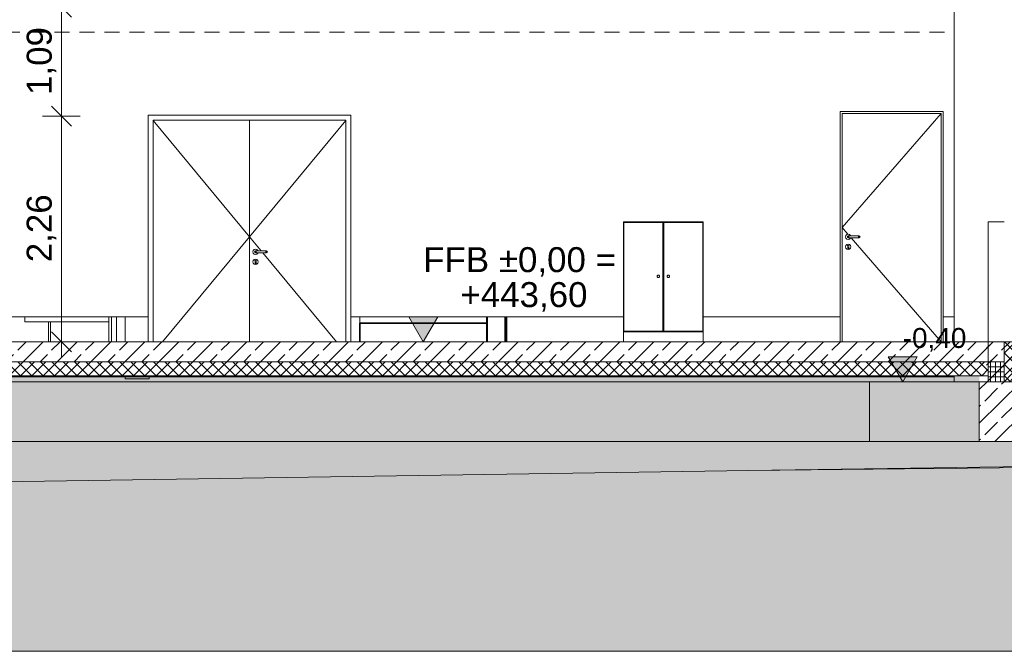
# Model space of a CAD drawing. Header units: metres. Extents: x -69 to 133, y -8 to 26.
# Tile 93 of 103: x 104 to 114, y -3 to 3. Entities that reach past the tile are written whole.
import ezdxf

# ---------------------------------------------------------------- set-up
doc = ezdxf.new("R2010")
doc.units = ezdxf.units.M
doc.header["$MEASUREMENT"] = 0
doc.linetypes.add('Öffnungslinie Tür Fenster', pattern=[0.23, 0.15, -0.08])
for name, color, linetype in [('10 Stütze', 7, 'Continuous'), ('10 Vormauerung', 7, 'Continuous'), ('10 Wand außen', 7, 'Continuous'), ('10 Wand innen tragend', 7, 'Continuous'), ('20 Decke', 7, 'Continuous'), ('20 Fundament', 7, 'Continuous'), ('20 Unterdämmung', 7, 'Continuous'), ('40 Treppe', 7, 'Continuous'), ('50 Sanitäreinrichtung', 7, 'Continuous'), ('60 Gelände 2D Übersicht', 7, 'Continuous'), ('60 Gelände Hänle', 7, 'Continuous'), ('70 Sanitär Installation', 7, 'Continuous'), ('94 Genehmigungsplanung Bemaßung', 7, 'Continuous')]:
    doc.layers.add(name, color=color, linetype=linetype)
doc.styles.add('ERSTELLTER_STIL_2', font='arial.ttf')
doc.dimstyles.new('ERSTELLTER_STIL__1', dxfattribs={"dimtxt": 0.25, "dimasz": 0.19, "dimexe": 0.18, "dimexo": 0.1, "dimgap": 0, "dimtad": 1, "dimzin": 0, "dimdsep": 46, "dimtxsty": 'ERSTELLTER_STIL_2', "dimblk": 'ARROWHEAD_6', "dimblk1": 'ARROWHEAD_6', "dimblk2": 'ARROWHEAD_6', "dimcen": 0.09, "dimclrd": 7, "dimclre": 7, "dimclrt": 7, "dimazin": 0, "dimtfac": 1, "dimtdec": 4, "dimtmove": 0, "dimatfit": 3, "dimfxl": 1, "dimtolj": 1, "dimtzin": 0, "dimarcsym": 0})
doc.dimstyles.new('ERSTELLTER_STIL__2', dxfattribs={"dimtxt": 0.25, "dimasz": 0.19, "dimexe": 0.18, "dimexo": 0.1, "dimgap": 0, "dimtad": 1, "dimtih": 1, "dimtoh": 1, "dimzin": 0, "dimdsep": 46, "dimtxsty": 'ERSTELLTER_STIL_2', "dimblk": 'ARROWHEAD_6', "dimblk1": 'ARROWHEAD_6', "dimblk2": 'ARROWHEAD_6', "dimcen": 0.09, "dimclrd": 7, "dimclre": 7, "dimclrt": 7, "dimazin": 0, "dimtfac": 1, "dimtdec": 4, "dimtmove": 0, "dimatfit": 3, "dimfxl": 1, "dimtolj": 1, "dimtzin": 0, "dimarcsym": 0})
pattern_1 = [(45, (-33214.85102, 0), (-0.2121320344, 0.2121320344), []), (45, (-33214.92173, 0.0707), (-0.424264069, 0.424264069), []), (45, (-33214.99244, 0.1414), (-0.424264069, 0.424264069), []), (135, (-33215.06315, 0.21213), (0.07071067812, 0.07071067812), [0.3, -0.3])]
pattern_2 = [(45, (-33214.85102, 0), (-0.1697056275, 0.1697056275), []), (45, (-33214.93587, 0.08485), (-0.1697056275, 0.1697056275), [0.18, -0.06])]

# ---------------------------------------------------------------- blocks, each defined once
blk = doc.blocks.new('*D76', base_point=(-33214.851, 0))
at = {"layer": '94 Genehmigungsplanung Bemaßung', "color": 7, "linetype": 'Continuous', "lineweight": 13}
for p, q in [((98.4284, 9.0585), (98.4284, 9.4335)), ((114.2584, 9.0585), (114.2584, 9.4335)), ((98.5284, 9.346), (98.3284, 9.146)), ((114.1584, 9.146), (114.3584, 9.346)), ((98.2784, 9.246), (98.4284, 9.246)), ((98.4284, 9.246), (114.2584, 9.246)), ((114.2584, 9.246), (114.4084, 9.246))]:
    blk.add_line(p, q, dxfattribs=at)
at = {"layer": '94 Genehmigungsplanung Bemaßung', "color": 7, "lineweight": 13, "insert": (105.9144, 9.296), "char_height": 0.25, "attachment_point": 7, "style": 'ERSTELLTER_STIL_2'}
blk.add_mtext('\\A1;{\\pql;\\fArial|b0|i0|c0|p0;\\W1.000000;15,83}', dxfattribs=at)
blk = doc.blocks.new('ARROWHEAD_6')
at = {"color": 0, "linetype": 'Continuous', "lineweight": 0}
for p, q in [((0, 0), (-1, 0)), ((-0.5, -0.5), (0.5, 0.5))]:
    blk.add_line(p, q, dxfattribs=at)
blk = doc.blocks.new('*D78', base_point=(-33214.851, 0))
at = {"layer": '94 Genehmigungsplanung Bemaßung', "color": 7, "linetype": 'Continuous', "lineweight": 13}
for p, q in [((98.4284, 8.2585), (98.4284, 8.6335)), ((106.3384, 8.2585), (106.3384, 8.6335)), ((98.5284, 8.546), (98.3284, 8.346)), ((106.4384, 8.546), (106.2384, 8.346)), ((98.2784, 8.446), (98.4284, 8.446)), ((98.4284, 8.446), (106.3384, 8.446))]:
    blk.add_line(p, q, dxfattribs=at)
at = {"layer": '94 Genehmigungsplanung Bemaßung', "color": 7, "lineweight": 13, "insert": (102.0497, 8.496), "char_height": 0.25, "attachment_point": 7, "style": 'ERSTELLTER_STIL_2'}
blk.add_mtext('\\A1;{\\pql;\\fArial|b0|i0|c0|p0;\\W1.000000;7,91}', dxfattribs=at)
blk = doc.blocks.new('*D79', base_point=(-33214.851, 0))
at = {"layer": '94 Genehmigungsplanung Bemaßung', "color": 7, "linetype": 'Continuous', "lineweight": 13}
for p, q in [((106.3384, 8.2585), (106.3384, 8.6335)), ((114.248, 8.2585), (114.248, 8.6335)), ((106.4384, 8.546), (106.2384, 8.346)), ((114.148, 8.346), (114.348, 8.546)), ((106.3384, 8.446), (114.248, 8.446)), ((114.248, 8.446), (114.398, 8.446))]:
    blk.add_line(p, q, dxfattribs=at)
at = {"layer": '94 Genehmigungsplanung Bemaßung', "color": 7, "lineweight": 13, "insert": (109.9595, 8.496), "char_height": 0.25, "attachment_point": 7, "style": 'ERSTELLTER_STIL_2'}
blk.add_mtext('\\A1;{\\pql;\\fArial|b0|i0|c0|p0;\\W1.000000;7,91}', dxfattribs=at)
blk = doc.blocks.new('*D85', base_point=(-33214.851, 0))
at = {"layer": '94 Genehmigungsplanung Bemaßung', "color": 7, "linetype": 'Continuous', "lineweight": 13}
for p, q in [((104.5553, 2.36), (104.7553, 2.16)), ((104.8428, 2.26), (104.4678, 2.26)), ((104.6553, 0), (104.6553, 2.26)), ((104.5553, 0.1), (104.7553, -0.1)), ((104.8428, 0), (104.4678, 0)), ((104.6553, -0.15), (104.6553, 0))]:
    blk.add_line(p, q, dxfattribs=at)
at = {"layer": '94 Genehmigungsplanung Bemaßung', "color": 7, "lineweight": 13, "insert": (104.6053, 0.7964), "char_height": 0.25, "attachment_point": 7, "rotation": 90, "style": 'ERSTELLTER_STIL_2'}
blk.add_mtext('\\A1;{\\pql;\\fArial|b0|i0|c0|p0;\\W1.000000;2,26}', dxfattribs=at)
blk = doc.blocks.new('*D86', base_point=(-33214.851, 0))
at = {"layer": '94 Genehmigungsplanung Bemaßung', "color": 7, "linetype": 'Continuous', "lineweight": 13}
for p, q in [((104.5553, 3.45), (104.7553, 3.25)), ((104.6553, 2.26), (104.6553, 3.35)), ((104.5553, 2.36), (104.7553, 2.16)), ((104.8428, 2.26), (104.4678, 2.26))]:
    blk.add_line(p, q, dxfattribs=at)
at = {"layer": '94 Genehmigungsplanung Bemaßung', "color": 7, "lineweight": 13, "insert": (104.6053, 2.4714), "char_height": 0.25, "attachment_point": 7, "rotation": 90, "style": 'ERSTELLTER_STIL_2'}
blk.add_mtext('\\A1;{\\pql;\\fArial|b0|i0|c0|p0;\\W1.000000;1,09}', dxfattribs=at)
blk = doc.blocks.new('*D87', base_point=(-33214.851, 0))
at = {"layer": '94 Genehmigungsplanung Bemaßung', "color": 7, "linetype": 'Continuous', "lineweight": 13}
for p, q in [((104.6553, 5.86), (104.6553, 6.01)), ((104.7553, 5.76), (104.5553, 5.96)), ((104.8428, 5.86), (104.4678, 5.86)), ((104.6553, 3.35), (104.6553, 5.86)), ((104.5553, 3.45), (104.7553, 3.25)), ((104.8428, 3.35), (104.4678, 3.35)), ((104.6553, 2.26), (104.6553, 3.35))]:
    blk.add_line(p, q, dxfattribs=at)
at = {"layer": '94 Genehmigungsplanung Bemaßung', "color": 7, "lineweight": 13, "insert": (104.6053, 4.2713), "char_height": 0.25, "attachment_point": 7, "rotation": 90, "style": 'ERSTELLTER_STIL_2'}
blk.add_mtext('\\A1;{\\pql;\\fArial|b0|i0|c0|p0;\\W1.000000;2,51}', dxfattribs=at)

msp = doc.modelspace()

# ---------------------------------------------------------------- hatches: boundary and pattern name
at = {"linetype": 'Continuous', "lineweight": 13}
h = msp.add_hatch(dxfattribs=at)
h.set_pattern_fill('Beton__Stahlbeton_0001', style=0, pattern_type=2)
h.set_pattern_definition(pattern_2)
h.paths.add_polyline_path([(113.9106, 0), (114.1662, 0), (114.1662, -0.4), (113.9106, -0.4), (113.9106, -0.34), (113.9106, -0.2)])
at = {"layer": '10 Wand außen', "linetype": 'Continuous', "lineweight": 18}
h = msp.add_hatch(dxfattribs=at)
h.set_pattern_fill('Dämmung__hart_1_0001', color=8, style=0, pattern_type=2)
h.set_pattern_definition([(315, (-33214.85102, 0), (0.0565685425, 0.0565685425), []), (45, (-33214.85102, 0), (-0.0565685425, 0.0565685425), [])])
h.paths.add_polyline_path([(114.088, -0.4), (114.168, -0.4), (114.168, 0), (114.0884, 0), (114.0884, -0.2), (114.088, -0.2)])
h = msp.add_hatch(dxfattribs=at)
h.set_pattern_fill('Beton__Fertigteil_Träger_1D', color=8, style=0, pattern_type=2)
h.set_pattern_definition([(0, (-33214.85102, 0), (0, 0.05), []), (90, (-33214.85102, 0), (-0.05, 0), [])])
h.paths.add_polyline_path([(113.928, -0.2), (113.928, -0.4), (114.088, -0.4), (114.088, -0.2)])
at = {"layer": '20 Decke', "linetype": 'Continuous', "lineweight": 13, "true_color": 0x000100}
h = msp.add_hatch(dxfattribs=at)
h.set_pattern_fill('Beton__Stahlbeton_0001', color=98, style=0, pattern_type=2)
h.set_pattern_definition(pattern_2)
h.paths.add_polyline_path([(114.0884, 0), (98.7484, 0), (98.7484, -0.2), (114.0884, -0.2)])
at = {"layer": '20 Fundament', "linetype": 'Continuous', "lineweight": 13, "true_color": 0x000100}
h = msp.add_hatch(dxfattribs=at)
h.set_pattern_fill('Beton__Stahlbeton_0001', color=98, style=0, pattern_type=2)
h.set_pattern_definition(pattern_2)
h.paths.add_polyline_path([(113.8384, -0.4), (113.8384, -1), (114.3384, -1), (114.3384, -0.4)])
at = {"layer": '20 Unterdämmung', "linetype": 'Continuous', "lineweight": 18}
h = msp.add_hatch(dxfattribs=at)
h.set_pattern_fill('Dämmung__hart_1_0001', color=8, style=0, pattern_type=2)
h.set_pattern_definition([(45, (-33214.85102, 0), (-0.0565685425, 0.0565685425), []), (135, (-33214.85102, 0), (0.0565685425, 0.0565685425), [])])
h.paths.add_polyline_path([(113.928, -0.2), (98.7484, -0.2), (98.7484, -0.34), (113.928, -0.34)])
at = {"layer": '60 Gelände 2D Übersicht', "linetype": 'Continuous', "lineweight": 18, "true_color": 0xffa8a8}
h = msp.add_hatch(dxfattribs=at)
h.set_pattern_fill('Boden__gewachsen_0001', color=21, style=0, pattern_type=2)
h.set_pattern_definition(pattern_1)
h.paths.add_polyline_path([(93.429, -1.5636), (97.001, 0), (98.3997, -0.0197), (98.4284, -0.4), (98.3384, -0.4), (98.3384, -1), (98.8384, -1), (98.8384, -0.34), (113.8384, -0.34), (113.8384, -1), (114.3384, -1), (114.3384, -0.4), (114.2484, -0.4), (114.248, -0.0642), (128.4645, -0.228), (128.4026, -0.9299), (125.3898, -0.9755), (125.3605, -1.1391), (114.248, -1.25)])
at = {"layer": '60 Gelände Hänle', "linetype": 'Continuous', "lineweight": 18, "true_color": 0x9f9f9f}
h = msp.add_hatch(dxfattribs=at)
h.set_pattern_fill('Boden__gewachsen_0001', color=253, style=0, pattern_type=2)
h.set_pattern_definition(pattern_1)
h.paths.add_polyline_path([(91.4935, -3.1), (125.3898, -3.1), (125.3898, -1.1434), (121.8209, -1.1807), (118.3878, -1.2167), (115.642, -1.2456), (113.3984, -1.2693), (111.5327, -1.289), (91.4935, -1.593)])
at = {"layer": '94 Genehmigungsplanung Bemaßung', "linetype": 'Continuous', "lineweight": 13}
for points in [[(108.275, 0), (108.4202, 0.2504), (108.1298, 0.2504)], [(113.0722, -0.4), (113.2174, -0.1496), (112.927, -0.1496)]]:
    msp.add_hatch(color=7, dxfattribs=at).paths.add_polyline_path(points)

# ---------------------------------------------------------------- linework, layer by layer
at = {"layer": '10 Stütze', "color": 7, "linetype": 'Continuous', "lineweight": 13}
for p, q in [((113.5884, 0), (113.5884, 6.0742)), ((113.5884, -0.4), (113.5884, -0.34))]:
    msp.add_line(p, q, dxfattribs=at)
at = {"layer": '10 Vormauerung', "color": 7, "linetype": 'Continuous', "lineweight": 13}
for p, q in [((105.1314, 0), (105.1314, 0.25)), ((105.1564, 0), (105.1564, 0.25)), ((105.2064, 0.25), (105.2064, 0))]:
    msp.add_line(p, q, dxfattribs=at)
at = {"layer": '10 Wand außen', "color": 7, "linetype": 'Continuous', "lineweight": 13}
for p, q in [((113.928, 1.2), (113.928, 0)), ((113.928, 1.2), (114.0884, 1.2)), ((107.6428, 0.25), (107.6428, 0.1861)), ((113.928, 0), (113.928, -0.2)), ((114.088, 0), (114.088, -0.4)), ((113.928, -0.2), (113.928, -0.34)), ((113.928, -0.34), (113.928, -0.4))]:
    msp.add_line(p, q, dxfattribs=at)
at = {"layer": '10 Wand außen', "color": 7, "linetype": 'Continuous', "lineweight": 18}
for p, q in [((104.5279, 0.2), (104.5279, 0)), ((104.5479, 0.2), (104.5479, 0))]:
    msp.add_line(p, q, dxfattribs=at)
at = {"layer": '10 Wand außen', "color": 8, "linetype": 'Continuous', "lineweight": 18, "flags": 128}
for points in [[(114.0884, 0), (114.088, 0), (113.928, 0)], [(114.248, 0), (114.168, 0), (114.0884, 0)], [(114.248, -0.4), (114.168, -0.4), (114.088, -0.4), (113.928, -0.4)]]:
    msp.add_lwpolyline(points, dxfattribs=at)
at = {"layer": '10 Wand innen tragend', "color": 7, "linetype": 'Continuous', "lineweight": 18}
for p, q in [((107.5528, 2.27), (105.5228, 2.27)), ((105.5228, 2.27), (105.5228, 0)), ((107.5528, 0), (107.5528, 2.27)), ((113.4764, 2.305), (112.4464, 2.305)), ((112.4464, 2.305), (112.4464, 0)), ((113.4564, 2.285), (112.4664, 2.285)), ((112.4664, 2.285), (112.4664, 0)), ((113.4564, 0), (113.4564, 2.285)), ((113.4764, 0), (113.4764, 2.305)), ((105.5728, 0), (105.5728, 2.22)), ((105.5728, 2.22), (106.5379, 2.22)), ((106.5378, 2.22), (106.5378, 0)), ((106.5379, 2.22), (106.6679, 2.22)), ((106.6679, 2.22), (107.5028, 2.22)), ((107.5028, 2.22), (107.5028, 0)), ((112.5031, 1.0635), (112.4994, 1.05)), ((112.4994, 1.05), (112.5031, 1.0365)), ((112.5129, 1.0734), (112.5031, 1.0635)), ((112.5031, 1.0365), (112.5129, 1.0266)), ((112.5264, 1.077), (112.5129, 1.0734)), ((112.5129, 1.0266), (112.5264, 1.023)), ((112.5194, 1.0571), (112.5164, 1.05)), ((112.5164, 1.05), (112.5194, 1.0429)), ((112.5209, 1.0571), (112.5182, 1.05)), ((112.5182, 1.05), (112.5209, 1.0429)), ((112.5264, 1.06), (112.5194, 1.0571)), ((112.5194, 1.0429), (112.5264, 1.04)), ((112.5257, 1.0571), (112.5236, 1.05)), ((112.5236, 1.05), (112.5257, 1.0429)), ((112.5399, 1.0734), (112.5264, 1.077)), ((112.5264, 1.06), (112.5276, 1.06)), ((112.5264, 1.04), (112.5276, 1.04)), ((112.5264, 1.023), (112.5399, 1.0266)), ((112.5276, 1.06), (112.5308, 1.06)), ((112.5276, 1.04), (112.5308, 1.04)), ((112.5308, 1.06), (112.5357, 1.06)), ((112.5308, 1.04), (112.5357, 1.04)), ((112.5329, 1.0571), (112.5318, 1.05)), ((112.5318, 1.05), (112.5329, 1.0429)), ((112.5357, 1.06), (112.5414, 1.06)), ((112.5357, 1.04), (112.5414, 1.04)), ((112.5498, 1.0635), (112.5399, 1.0734)), ((112.5399, 1.0266), (112.5498, 1.0365)), ((112.5414, 1.06), (112.6214, 1.06)), ((112.5414, 1.04), (112.6214, 1.04)), ((112.5508, 1.06), (112.5498, 1.0635)), ((112.5498, 1.0365), (112.5508, 1.04)), ((112.6214, 1.06), (112.6272, 1.06)), ((112.6214, 1.04), (112.6272, 1.04)), ((112.6272, 1.06), (112.632, 1.06)), ((112.6272, 1.04), (112.632, 1.04)), ((112.6299, 1.0571), (112.6311, 1.05)), ((112.6311, 1.05), (112.6299, 1.0429)), ((112.632, 1.06), (112.6353, 1.06)), ((112.632, 1.04), (112.6353, 1.04)), ((112.6353, 1.06), (112.6364, 1.06)), ((112.6353, 1.04), (112.6364, 1.04)), ((112.6364, 1.06), (112.6435, 1.0571)), ((112.6435, 1.0429), (112.6364, 1.04)), ((112.6371, 1.0571), (112.6393, 1.05)), ((112.6393, 1.05), (112.6371, 1.0429)), ((112.642, 1.0571), (112.6447, 1.05)), ((112.6447, 1.05), (112.642, 1.0429)), ((112.6435, 1.0571), (112.6464, 1.05)), ((112.6464, 1.05), (112.6435, 1.0429)), ((106.5745, 0.9135), (106.5708, 0.9)), ((106.5708, 0.9), (106.5745, 0.8865)), ((106.5843, 0.9234), (106.5745, 0.9135)), ((106.5745, 0.8865), (106.5843, 0.8766)), ((106.5978, 0.927), (106.5843, 0.9234)), ((106.5908, 0.9071), (106.5878, 0.9)), ((106.5878, 0.9), (106.5908, 0.8929)), ((106.5923, 0.9071), (106.5896, 0.9)), ((106.5896, 0.9), (106.5923, 0.8929)), ((106.5978, 0.91), (106.5908, 0.9071)), ((106.5908, 0.8929), (106.5978, 0.89)), ((106.5971, 0.9071), (106.595, 0.9)), ((106.595, 0.9), (106.5971, 0.8929)), ((106.6113, 0.9234), (106.5978, 0.927)), ((106.5978, 0.91), (106.599, 0.91)), ((106.5978, 0.89), (106.599, 0.89)), ((106.599, 0.91), (106.6022, 0.91)), ((106.599, 0.89), (106.6022, 0.89)), ((106.6022, 0.91), (106.6071, 0.91)), ((106.6022, 0.89), (106.6071, 0.89)), ((106.6043, 0.9071), (106.6032, 0.9)), ((106.6032, 0.9), (106.6043, 0.8929)), ((106.6071, 0.91), (106.6128, 0.91)), ((106.6071, 0.89), (106.6128, 0.89)), ((106.6212, 0.9135), (106.6113, 0.9234)), ((106.6113, 0.8766), (106.6212, 0.8865)), ((106.6128, 0.91), (106.6928, 0.91)), ((106.6128, 0.89), (106.6928, 0.89)), ((106.6222, 0.91), (106.6212, 0.9135)), ((106.6212, 0.8865), (106.6222, 0.89)), ((106.6928, 0.91), (106.6986, 0.91)), ((106.6928, 0.89), (106.6986, 0.89)), ((106.6986, 0.91), (106.7035, 0.91)), ((106.6986, 0.89), (106.7035, 0.89)), ((106.7013, 0.9071), (106.7025, 0.9)), ((106.7025, 0.9), (106.7013, 0.8929)), ((106.7035, 0.91), (106.7067, 0.91)), ((106.7035, 0.89), (106.7067, 0.89)), ((106.7067, 0.91), (106.7078, 0.91)), ((106.7067, 0.89), (106.7078, 0.89)), ((106.7078, 0.91), (106.7149, 0.9071)), ((106.7149, 0.8929), (106.7078, 0.89)), ((106.7085, 0.9071), (106.7107, 0.9)), ((106.7107, 0.9), (106.7085, 0.8929)), ((106.7134, 0.9071), (106.7161, 0.9)), ((106.7161, 0.9), (106.7134, 0.8929)), ((106.7149, 0.9071), (106.7178, 0.9)), ((106.7178, 0.9), (106.7149, 0.8929)), ((112.5031, 0.9635), (112.4994, 0.95)), ((112.4994, 0.95), (112.5031, 0.9365)), ((112.5129, 0.9734), (112.5031, 0.9635)), ((112.5031, 0.9365), (112.5129, 0.9266)), ((112.5264, 0.977), (112.5129, 0.9734)), ((112.5129, 0.9266), (112.5264, 0.923)), ((112.5197, 0.9616), (112.519, 0.9597)), ((112.519, 0.9597), (112.5214, 0.9544)), ((112.5211, 0.9651), (112.5197, 0.9616)), ((112.5264, 0.9674), (112.5211, 0.9651)), ((112.5214, 0.9544), (112.5214, 0.9529)), ((112.5214, 0.9529), (112.5214, 0.95)), ((112.5214, 0.95), (112.5214, 0.9471)), ((112.5214, 0.9471), (112.5214, 0.9413)), ((112.5214, 0.9413), (112.5214, 0.9375)), ((112.5214, 0.9375), (112.5229, 0.934)), ((112.5229, 0.934), (112.5264, 0.9325)), ((112.5399, 0.9734), (112.5264, 0.977)), ((112.5318, 0.9651), (112.5264, 0.9674)), ((112.5264, 0.9325), (112.53, 0.934)), ((112.5264, 0.923), (112.5399, 0.9266)), ((112.53, 0.934), (112.5314, 0.9375)), ((112.5314, 0.9529), (112.5314, 0.9544)), ((112.5314, 0.9529), (112.5314, 0.95)), ((112.5314, 0.95), (112.5314, 0.9471)), ((112.5314, 0.9471), (112.5314, 0.9413)), ((112.5314, 0.9413), (112.5314, 0.9375)), ((112.5332, 0.9616), (112.5318, 0.9651)), ((112.5339, 0.9597), (112.5332, 0.9616)), ((112.5498, 0.9635), (112.5399, 0.9734)), ((112.5399, 0.9266), (112.5498, 0.9365)), ((112.5534, 0.95), (112.5498, 0.9635)), ((112.5498, 0.9365), (112.5534, 0.95)), ((106.5745, 0.8135), (106.5708, 0.8)), ((106.5708, 0.8), (106.5745, 0.7865)), ((106.5843, 0.8234), (106.5745, 0.8135)), ((106.5843, 0.8766), (106.5978, 0.873)), ((106.5978, 0.827), (106.5843, 0.8234)), ((106.5911, 0.8116), (106.5904, 0.8097)), ((106.5928, 0.8044), (106.5904, 0.8097)), ((106.5911, 0.8116), (106.5925, 0.8151)), ((106.5925, 0.8151), (106.5978, 0.8174)), ((106.5928, 0.8029), (106.5928, 0.8044)), ((106.5928, 0.8029), (106.5928, 0.8)), ((106.5928, 0.8), (106.5928, 0.7971)), ((106.5928, 0.7971), (106.5928, 0.7913)), ((106.5928, 0.7913), (106.5928, 0.7875)), ((106.5978, 0.873), (106.6113, 0.8766)), ((106.6113, 0.8234), (106.5978, 0.827)), ((106.5978, 0.8174), (106.6032, 0.8151)), ((106.6053, 0.8097), (106.6028, 0.8044)), ((106.6028, 0.8044), (106.6028, 0.8029)), ((106.6028, 0.8029), (106.6028, 0.8)), ((106.6028, 0.8), (106.6028, 0.7971)), ((106.6028, 0.7971), (106.6028, 0.7913)), ((106.6028, 0.7913), (106.6028, 0.7875)), ((106.6046, 0.8116), (106.6032, 0.8151)), ((106.6046, 0.8116), (106.6053, 0.8097)), ((106.6212, 0.8135), (106.6113, 0.8234)), ((106.6248, 0.8), (106.6212, 0.8135)), ((106.6212, 0.7865), (106.6248, 0.8)), ((106.5745, 0.7865), (106.5843, 0.7766)), ((106.5843, 0.7766), (106.5978, 0.773)), ((106.5943, 0.784), (106.5928, 0.7875)), ((106.5978, 0.7825), (106.5943, 0.784)), ((106.6014, 0.784), (106.5978, 0.7825)), ((106.5978, 0.773), (106.6113, 0.7766)), ((106.6028, 0.7875), (106.6014, 0.784)), ((106.6113, 0.7766), (106.6212, 0.7865)), ((108.9078, 0), (108.9078, 0.25)), ((109.1028, 0), (109.1028, 0.25)), ((109.1128, 0), (109.1128, 0.25))]:
    msp.add_line(p, q, dxfattribs=at)
at = {"layer": '10 Wand innen tragend', "color": 7, "linetype": 'Continuous', "lineweight": 13}
for p, q in [((113.4564, 2.285), (112.4664, 1.1425)), ((105.5728, 2.2138), (106.5378, 1.05)), ((107.5028, 2.2138), (106.5378, 1.05)), ((112.5238, 1.0763), (112.4664, 1.1425)), ((105.6672, 0), (106.5378, 1.05)), ((106.6539, 0.91), (106.5378, 1.05)), ((113.4564, 0), (112.5553, 1.04)), ((107.4085, 0), (106.6705, 0.89)), ((105.5228, 0.25), (102.6922, 0.25)), ((105.2928, 0), (105.2928, 0.25)), ((110.2774, 0.25), (107.5528, 0.25)), ((108.9178, 0), (108.9178, 0.25)), ((109.0928, 0.25), (109.0928, 0)), ((112.4464, 0.25), (111.0774, 0.25)), ((113.5884, 0.25), (113.4764, 0.25)), ((105.2928, -0.37), (105.2928, -0.351)), ((105.5328, -0.37), (105.2928, -0.37)), ((105.5328, -0.351), (105.5328, -0.37))]:
    msp.add_line(p, q, dxfattribs=at)
at = {"layer": '20 Decke', "color": 7, "linetype": 'Öffnungslinie Tür Fenster', "lineweight": 13}
msp.add_line((99.0884, 3.1), (113.5522, 3.1), dxfattribs=at)
at = {"layer": '20 Decke', "color": 7, "linetype": 'Continuous', "lineweight": 13}
for p, q in [((113.928, 0), (98.7484, 0)), ((114.0884, 0), (114.0884, -0.2)), ((113.928, -0.2), (98.7484, -0.2)), ((114.0884, -0.2), (113.928, -0.2)), ((99.0884, -0.351), (113.5884, -0.351))]:
    msp.add_line(p, q, dxfattribs=at)
at = {"layer": '20 Fundament', "color": 7, "linetype": 'Continuous', "lineweight": 13}
for p, q in [((108.6328, -0.4), (99.9384, -0.4)), ((108.6328, -0.4), (109.0328, -0.4)), ((112.7384, -0.4), (109.0328, -0.4)), ((112.7384, -0.4), (112.7384, -1)), ((113.8384, -0.4), (112.7384, -0.4)), ((113.8384, -0.4), (113.8384, -1)), ((113.928, -0.4), (113.8384, -0.4)), ((108.6328, -1), (99.9384, -1)), ((109.0328, -1), (108.6328, -1)), ((112.7384, -1), (109.0328, -1)), ((112.7384, -1), (113.8384, -1)), ((114.3384, -1), (113.8384, -1))]:
    msp.add_line(p, q, dxfattribs=at)
at = {"layer": '20 Unterdämmung', "color": 7, "linetype": 'Continuous', "lineweight": 13}
msp.add_line((113.928, -0.34), (98.7484, -0.34), dxfattribs=at)
at = {"layer": '40 Treppe', "color": 7, "linetype": 'Continuous', "lineweight": 35}
for p, q in [((107.6428, 0), (107.6428, 0.1861)), ((107.6428, 0.1861), (108.9078, 0.1861))]:
    msp.add_line(p, q, dxfattribs=at)
at = {"layer": '50 Sanitäreinrichtung', "color": 7, "linetype": 'Continuous', "lineweight": 13}
for p, q in [((110.2964, 1.2), (110.2774, 1.2)), ((110.2774, 0.1), (110.2774, 1.2)), ((110.2824, 0.105), (110.2824, 1.195)), ((110.2824, 1.195), (110.6724, 1.195)), ((111.0584, 1.2), (110.2964, 1.2)), ((110.2964, 1.195), (110.2964, 1.2)), ((110.6724, 1.195), (110.6724, 0.105)), ((111.0724, 1.195), (110.6824, 1.195)), ((110.6824, 1.195), (110.6824, 0.105)), ((111.0584, 1.195), (111.0584, 1.2)), ((111.0774, 1.2), (111.0584, 1.2)), ((111.0724, 0.105), (111.0724, 1.195)), ((111.0774, 0.1), (111.0774, 1.2)), ((110.6824, 1.181), (110.6724, 1.181)), ((110.6154, 0.655), (110.617, 0.661)), ((110.617, 0.649), (110.6154, 0.655)), ((110.617, 0.661), (110.6214, 0.6654)), ((110.6214, 0.6446), (110.617, 0.649)), ((110.6214, 0.6654), (110.6274, 0.667)), ((110.6274, 0.643), (110.6214, 0.6446)), ((110.6274, 0.667), (110.6334, 0.6654)), ((110.6334, 0.6446), (110.6274, 0.643)), ((110.6334, 0.6654), (110.6378, 0.661)), ((110.6378, 0.649), (110.6334, 0.6446)), ((110.6378, 0.661), (110.6394, 0.655)), ((110.6394, 0.655), (110.6378, 0.649)), ((110.717, 0.661), (110.7154, 0.655)), ((110.7154, 0.655), (110.717, 0.649)), ((110.7214, 0.6654), (110.717, 0.661)), ((110.717, 0.649), (110.7214, 0.6446)), ((110.7274, 0.667), (110.7214, 0.6654)), ((110.7214, 0.6446), (110.7274, 0.643)), ((110.7334, 0.6654), (110.7274, 0.667)), ((110.7274, 0.643), (110.7334, 0.6446)), ((110.7378, 0.661), (110.7334, 0.6654)), ((110.7334, 0.6446), (110.7378, 0.649)), ((110.7394, 0.655), (110.7378, 0.661)), ((110.7378, 0.649), (110.7394, 0.655)), ((110.2964, 0.1), (110.2774, 0.1)), ((110.2774, 0), (110.2774, 0.1)), ((110.6724, 0.105), (110.2824, 0.105)), ((110.2964, 0.1), (110.2964, 0.105)), ((111.0584, 0.1), (110.2964, 0.1)), ((110.6824, 0.119), (110.6724, 0.119)), ((110.6824, 0.105), (111.0724, 0.105)), ((111.0584, 0.1), (111.0584, 0.105)), ((111.0774, 0.1), (111.0584, 0.1)), ((111.0774, 0), (111.0774, 0.1))]:
    msp.add_line(p, q, dxfattribs=at)
at = {"layer": '60 Gelände Hänle', "color": 8, "linetype": 'Continuous', "lineweight": 18}
msp.add_line((125.1481, -1.0932), (111.5327, -1.289), dxfattribs=at)
at = {"layer": '60 Gelände Hänle', "color": 7, "linetype": 'Continuous', "lineweight": 18}
msp.add_line((125.3898, -3.1), (91.4935, -3.1), dxfattribs=at)
at = {"layer": '60 Gelände Hänle', "color": 7, "linetype": 'Continuous', "lineweight": 18, "flags": 128}
msp.add_lwpolyline([(125.3898, -1.1434), (121.8209, -1.1807), (118.3878, -1.2167), (115.642, -1.2456), (113.3984, -1.2693), (111.5327, -1.289), (91.4935, -1.593)], dxfattribs=at)
at = {"layer": '70 Sanitär Installation', "color": 7, "linetype": 'Continuous', "lineweight": 13}
for p, q in [((104.2894, 0.25), (104.2894, 0.2)), ((104.2894, 0.2), (105.1314, 0.2))]:
    msp.add_line(p, q, dxfattribs=at)
at = {"layer": '94 Genehmigungsplanung Bemaßung', "color": 7, "linetype": 'Continuous', "lineweight": 13}
for p, q in [((108.275, 0), (108.1298, 0.2504)), ((108.1298, 0.2504), (108.4202, 0.2504)), ((108.4202, 0.2504), (108.275, 0)), ((108.275, 0), (108.0872, 0)), ((108.275, 0), (108.4628, 0)), ((113.0722, -0.4), (112.927, -0.1496)), ((112.927, -0.1496), (113.2174, -0.1496)), ((113.2174, -0.1496), (113.0722, -0.4)), ((113.0722, -0.4), (112.8844, -0.4)), ((113.0722, -0.4), (113.26, -0.4))]:
    msp.add_line(p, q, dxfattribs=at)

# ---------------------------------------------------------------- texts
at = {"layer": '94 Genehmigungsplanung Bemaßung', "color": 7, "lineweight": 13, "attachment_point": 7, "style": 'ERSTELLTER_STIL_2'}
for s, insert, char_height in [('\\A1;{\\pql;\\fArial|b0|i0|c0|p0;\\W1.000000;FFB ±0,00 =}', (108.275, 0.6504), 0.25), ('\\A1;{\\pql;\\fArial|b0|i0|c0|p0;\\W1.000000; +443,60}', (108.5498, 0.3004), 0.25), ('\\A1;{\\pql;\\fArial|b0|i0|c0|p0;\\W1.000000;-0,40}', (113.0722, -0.0996), 0.2)]:
    msp.add_mtext(s, dxfattribs=dict(at, insert=insert, char_height=char_height))

# ---------------------------------------------------------------- dimensions: what is measured, and where the dimension line sits
at = {"layer": '94 Genehmigungsplanung Bemaßung', "color": 7, "linetype": 'Continuous', "lineweight": 13}
for base, p1, p2, picture, middle in [((114.2584, 9.246), (98.4284, 1.2), (114.2584, 5.8466), '*D76', (106.3331, 9.421)), ((106.3384, 8.446), (98.4284, 1.2), (106.3384, 7.0931), '*D78', (102.3733, 8.621)), ((114.248, 8.446), (106.3384, 7.0931), (114.248, 1.2), '*D79', (110.2831, 8.621))]:
    dim = msp.add_linear_dim(base=base, p1=p1, p2=p2, dimstyle='ERSTELLTER_STIL__2', dxfattribs=at)
    dim.commit()
    dim.dimension.update_dxf_attribs({"geometry": picture, "text_midpoint": middle, "dimtype": 160})
for base, p1, p2, picture, middle in [((104.6553, 5.86), (113.5884, 3.35), (105.5328, 5.86), '*D87', (104.4803, 4.595)), ((104.6553, 3.35), (105.5328, 2.26), (113.5884, 3.35), '*D86', (104.4803, 2.795)), ((104.6553, 2.26), (105.5428, 0), (105.5328, 2.26), '*D85', (104.4803, 1.12))]:
    dim = msp.add_linear_dim(base=base, p1=p1, p2=p2, angle=90, dimstyle='ERSTELLTER_STIL__1', dxfattribs=at)
    dim.commit()
    dim.dimension.update_dxf_attribs({"geometry": picture, "text_midpoint": middle, "dimtype": 160, "text_rotation": 90})

doc.saveas('drawing.dxf')
